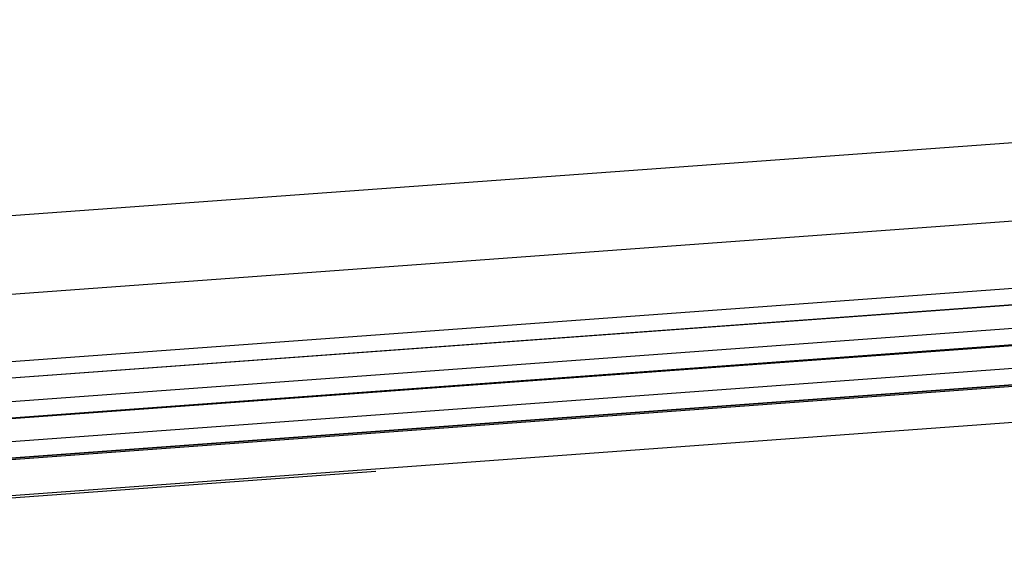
# Model space of a CAD drawing. Header units: millimetres. Extents: x 17842 to 101027, y -6186 to 35801.
# Tile 7 of 14: x 60235 to 60482, y -4153 to -4019. Entities that reach past the tile are written whole.
import ezdxf

# ---------------------------------------------------------------- set-up
doc = ezdxf.new("R2010")
doc.units = ezdxf.units.MM

msp = doc.modelspace()

# ---------------------------------------------------------------- linework, layer by layer
for p, q in [((60906.22, -4019.07), (60129, -4075.81)), ((60130.43, -4095.39), (60907.64, -4038.51)), ((60908.87, -4055.45), (60131.66, -4112.19)), ((60117.99, -4117.2), (60923.12, -4058.42)), ((60923.13, -4058.52), (60117.99, -4117.3)), ((60923.56, -4064.4), (60118.42, -4123.18)), ((60118.72, -4127.17), (60923.85, -4068.39)), ((60923.87, -4068.68), (60118.74, -4127.46)), ((60924.29, -4074.38), (60119.15, -4133.16)), ((60933.64, -4077.74), (60110.39, -4137.99)), ((60119.44, -4137.14), (60924.58, -4078.36)), ((60910.66, -4079.88), (60133.43, -4136.63)), ((60911.32, -4088.86), (60134.09, -4145.6)), ((60045.27, -4152.59), (60324.13, -4132.23))]:
    msp.add_line(p, q)

doc.saveas('drawing.dxf')
